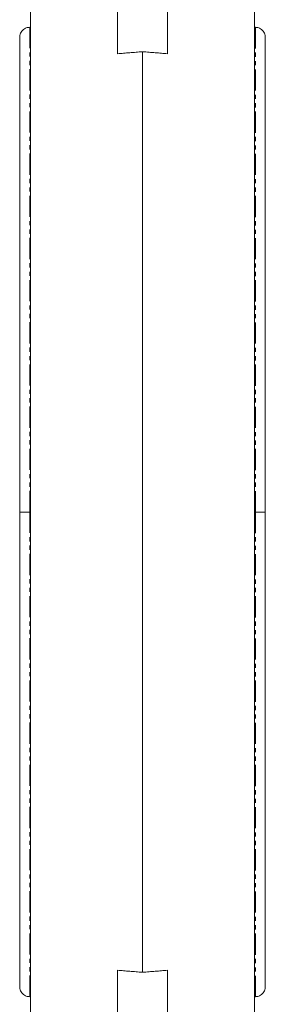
# Model space of a CAD drawing. Header units: millimetres. Extents: x -177 to 753, y -234 to 580.
# Tile 8 of 10: x 653 to 728, y 100 to 396. Entities that reach past the tile are written whole.
import ezdxf

# ---------------------------------------------------------------- set-up
doc = ezdxf.new("R2010")
doc.units = ezdxf.units.MM
doc.linetypes.add('PHANTOM', pattern=[12.7, 6.35, -1.27, 1.27, -1.27, 1.27, -1.27])

msp = doc.modelspace()

# ---------------------------------------------------------------- linework, layer by layer
at = {"color": 7, "linetype": 'Continuous', "lineweight": 15}
for p, q in [((683, 405.13), (683, 386.18)), ((698, 405.13), (698, 386.18)), ((656.75, 96.14), (656.75, 400.14)), ((724.25, 400.14), (724.25, 248.14)), ((656.75, 394.14), (656.5, 394.14)), ((724.5, 394.14), (724.25, 394.14)), ((690.5, 109.49), (690.5, 386.79)), ((724.25, 248.14), (724.25, 96.14)), ((683, 110.1), (683, 91.15)), ((698, 91.15), (698, 110.1)), ((656.5, 102.14), (656.75, 102.14)), ((724.25, 102.14), (724.5, 102.14))]:
    msp.add_line(p, q, dxfattribs=at)
at = {"color": 8, "linetype": 'PHANTOM', "lineweight": 0}
for p, q in [((656.5, 248.14), (656.5, 394.14)), ((724.5, 394.14), (724.5, 248.14)), ((656.5, 102.14), (656.5, 248.14)), ((724.5, 248.14), (724.5, 102.14))]:
    msp.add_line(p, q, dxfattribs=at)
at = {"color": 7, "linetype": 'Continuous', "lineweight": 15}
for points, knots in [([(656.5, 394.14), (656.15, 394.11), (655.6, 394.05), (654.9, 393.71), (654.37, 393.3), (653.92, 392.73), (653.61, 392.05), (653.46, 391.31), (653.52, 390.81), (653.55, 390.56)], [0, 0, 0, 0, 0.195428, 0.311032, 0.437709, 0.57356, 0.7154, 0.859048, 1, 1, 1, 1]), ([(727.44, 390.56), (727.47, 390.81), (727.53, 391.31), (727.38, 392.05), (727.07, 392.73), (726.62, 393.3), (726.09, 393.71), (725.39, 394.05), (724.84, 394.11), (724.5, 394.14)], [0, 0, 0, 0, 0.140952, 0.2846, 0.42644, 0.562291, 0.688968, 0.804572, 1, 1, 1, 1]), ([(653.55, 390.52), (653.54, 390.49), (653.53, 390.43), (653.52, 389.56), (653.51, 388.21), (653.5, 386.49), (653.5, 384.42), (653.5, 382.06), (653.5, 379.51), (653.5, 376.99), (653.5, 373.59), (653.5, 368.85), (653.5, 362.32), (653.5, 354.97), (653.5, 346.88), (653.5, 338.16), (653.5, 328.86), (653.5, 319.1), (653.5, 311.24), (653.5, 305.61), (653.5, 302.32), (653.5, 299.07), (653.5, 295.8), (653.5, 292.23), (653.5, 287.71), (653.5, 281.88), (653.5, 274.7), (653.5, 266.55), (653.5, 257.58), (653.5, 251.35), (653.5, 248.14)], [0, 0, 0, 0, 0.037606, 0.08004, 0.119178, 0.154988, 0.187467, 0.223413, 0.254258, 0.280239, 0.305004, 0.355473, 0.406984, 0.459129, 0.511344, 0.563372, 0.61537, 0.667312, 0.718259, 0.734603, 0.750613, 0.766294, 0.781652, 0.797527, 0.8171, 0.845509, 0.878722, 0.91605, 0.95674, 1, 1, 1, 1]), ([(727.5, 248.14), (727.5, 250.77), (727.5, 255.85), (727.5, 263.14), (727.5, 269.71), (727.5, 275.47), (727.5, 280.35), (727.5, 286.41), (727.5, 293.94), (727.5, 303.54), (727.5, 313.37), (727.5, 323.26), (727.5, 332.7), (727.5, 341.02), (727.5, 348.27), (727.5, 354.44), (727.5, 360.01), (727.5, 364.94), (727.5, 368.72), (727.5, 371.72), (727.5, 374.24), (727.5, 376.93), (727.49, 379.69), (727.49, 382.43), (727.49, 385.02), (727.48, 387.32), (727.47, 389.14), (727.46, 390.36), (727.45, 390.46), (727.44, 390.52)], [0, 0, 0, 0, 0.035398, 0.0683057, 0.0981774, 0.1245022, 0.1468201, 0.1653573, 0.2084191, 0.2523962, 0.3030959, 0.3539733, 0.4048065, 0.4558399, 0.496696, 0.5370807, 0.5757967, 0.612559, 0.6474488, 0.6673317, 0.6906036, 0.7173403, 0.7476159, 0.7814967, 0.8190343, 0.8602571, 0.9051608, 0.9536976, 1, 1, 1, 1]), ([(683, 386.18), (683.59, 386.23), (684.81, 386.33), (686.65, 386.48), (688.56, 386.64), (689.84, 386.74), (690.5, 386.79)], [0, 0, 0, 0, 0.238959, 0.485277, 0.738956, 1, 1, 1, 1]), ([(690.5, 386.79), (691.15, 386.74), (692.44, 386.64), (694.34, 386.48), (696.19, 386.33), (697.4, 386.23), (698, 386.18)], [0, 0, 0, 0, 0.2610438, 0.5147232, 0.761041, 1, 1, 1, 1]), ([(653.5, 248.14), (653.5, 245.51), (653.5, 240.43), (653.5, 233.14), (653.5, 226.57), (653.5, 220.81), (653.5, 215.93), (653.5, 209.87), (653.5, 202.34), (653.5, 192.74), (653.5, 182.91), (653.5, 173.02), (653.5, 163.58), (653.5, 155.26), (653.5, 148.01), (653.5, 141.84), (653.5, 136.27), (653.5, 131.34), (653.5, 127.56), (653.5, 124.56), (653.5, 122.04), (653.5, 119.35), (653.5, 116.59), (653.5, 113.85), (653.5, 111.26), (653.51, 108.96), (653.52, 107.14), (653.53, 105.92), (653.55, 105.82), (653.55, 105.76)], [0, 0, 0, 0, 0.035398, 0.068306, 0.098177, 0.124502, 0.14682, 0.165357, 0.208419, 0.252396, 0.303096, 0.353973, 0.404806, 0.45584, 0.496696, 0.537081, 0.575797, 0.612559, 0.647449, 0.667332, 0.690604, 0.71734, 0.747616, 0.781497, 0.819034, 0.860257, 0.905161, 0.953698, 1, 1, 1, 1]), ([(727.44, 105.76), (727.45, 105.79), (727.46, 105.85), (727.48, 106.72), (727.49, 108.07), (727.49, 109.79), (727.49, 111.86), (727.5, 114.22), (727.5, 116.77), (727.5, 119.29), (727.5, 122.69), (727.5, 127.43), (727.5, 133.96), (727.5, 141.31), (727.5, 149.4), (727.5, 158.12), (727.5, 167.42), (727.5, 177.18), (727.5, 185.04), (727.5, 190.67), (727.5, 193.96), (727.5, 197.21), (727.5, 200.48), (727.5, 204.05), (727.5, 208.57), (727.5, 214.4), (727.5, 221.58), (727.5, 229.73), (727.5, 238.7), (727.5, 244.93), (727.5, 248.14)], [0, 0, 0, 0, 0.037606, 0.08004, 0.119178, 0.154988, 0.187467, 0.223413, 0.254258, 0.280239, 0.305004, 0.355473, 0.406984, 0.459129, 0.511344, 0.563372, 0.61537, 0.667312, 0.718259, 0.734603, 0.750613, 0.766294, 0.781652, 0.797527, 0.8171, 0.845509, 0.878722, 0.91605, 0.95674, 1, 1, 1, 1]), ([(690.5, 109.49), (689.84, 109.54), (688.56, 109.64), (686.65, 109.8), (684.81, 109.95), (683.59, 110.05), (683, 110.1)], [0, 0, 0, 0, 0.2610438, 0.5147232, 0.761041, 1, 1, 1, 1]), ([(698, 110.1), (697.4, 110.05), (696.19, 109.95), (694.34, 109.8), (692.44, 109.64), (691.15, 109.54), (690.5, 109.49)], [0, 0, 0, 0, 0.238959, 0.4852768, 0.7389562, 1, 1, 1, 1]), ([(653.55, 105.72), (653.52, 105.47), (653.46, 104.97), (653.61, 104.23), (653.92, 103.55), (654.37, 102.98), (654.9, 102.57), (655.6, 102.23), (656.15, 102.17), (656.5, 102.14)], [0, 0, 0, 0, 0.140952, 0.2846, 0.42644, 0.562291, 0.688968, 0.804572, 1, 1, 1, 1]), ([(724.5, 102.14), (724.84, 102.17), (725.39, 102.23), (726.09, 102.57), (726.62, 102.98), (727.07, 103.55), (727.38, 104.23), (727.53, 104.97), (727.47, 105.47), (727.44, 105.72)], [0, 0, 0, 0, 0.195428, 0.311032, 0.437709, 0.57356, 0.7154, 0.859048, 1, 1, 1, 1])]:
    msp.add_open_spline(points, degree=3, knots=knots, dxfattribs=at)
at = {"color": 8, "linetype": 'PHANTOM', "lineweight": 0}
for points in [[(656.5, 248.14), (656.26, 248.14), (655.74, 248.14), (654.87, 248.14), (654.03, 248.14), (653.5, 248.14), (653.55, 248.14), (653.57, 248.14)], [(724.5, 248.14), (724.73, 248.14), (725.25, 248.14), (726.12, 248.14), (726.97, 248.14), (727.49, 248.14), (727.44, 248.14), (727.42, 248.14)]]:
    msp.add_open_spline(points, degree=3, knots=[0, 0, 0, 0, 0.152283, 0.331261, 0.587029, 0.867471, 1, 1, 1, 1], dxfattribs=at)

doc.saveas('drawing.dxf')
